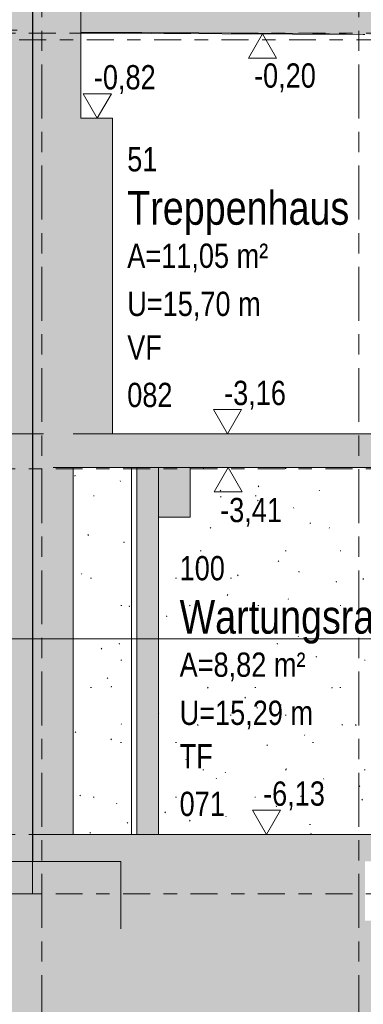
# Model space of a CAD drawing. Header units: metres. Extents: x -32 to 170, y -15 to 869.
# Tile 3 of 66: x -22.5 to -19.95, y -10.18 to -2.89. Entities that reach past the tile are written whole.
import ezdxf

# ---------------------------------------------------------------- set-up
doc = ezdxf.new("R2010")
doc.units = ezdxf.units.M
for name, pattern in [('_Ebene_', [0.4, 0.2, -0.1, 0, -0.1]), ('_Rasterlinie_', [0.75, 0.4, -0.1, 0.15, -0.1]), ('Abgebrochen', [0.714375, 0.47625, -0.238125])]:
    doc.linetypes.add(name, pattern=pattern)
for name, color, linetype, lineweight in [('A_Bem', 7, 'Continuous', 5), ('A_Bem-100', 7, 'Continuous', 5), ('A_Detailelemente', 7, 'Continuous', 9), ('A_Ebenen', 130, 'Continuous', 5), ('A_Geschossdecken', 7, 'Continuous', 5), ('A_Geschossdecken_Schraffur', 7, 'Continuous', 5), ('A_Hoehenkoten', 124, 'Continuous', 5), ('A_Körper', 7, 'Continuous', 5), ('A_Linien_Feine Linien', 7, 'Continuous', 5), ('A_Raster', 128, 'Continuous', 5), ('A_Raum-Txt', 16, 'Continuous', 5), ('A_Wand', 244, 'Continuous', 5), ('A_Wand_Schraff', 1, 'Continuous', 5), ('A_Wände_Oberflächenschraffur', 244, 'Continuous', 5)]:
    doc.layers.add(name, color=color, linetype=linetype, lineweight=lineweight)
doc.styles.add('Arial', font='arial.ttf', dxfattribs={"width": 0.8, "height": 0.18})
doc.styles.add('Arial_B', font='txt', dxfattribs={"width": 0.8, "height": 0.25})
doc.styles.add('ISOCPEUR_1', font='isocpeur.ttf', dxfattribs={"width": 0.8, "height": 0.25})
doc.dimstyles.new('BLB-Standard_2_5_Aussen_maskiert_1', dxfattribs={"dimscale": 0.3048, "dimtxt": 0.248995, "dimasz": 0.492126, "dimexe": 1.32874, "dimexo": 0.0625, "dimgap": 0.032808, "dimtad": 1, "dimdec": 1, "dimlfac": 100, "dimrnd": 0.1, "dimdsep": 46, "dimtxsty": 'ISOCPEUR_1', "dimblk1": 'OBLIQUE', "dimblk2": 'OBLIQUE', "dimsah": 1, "dimcen": 0.09, "dimdle": 0.164042, "dimazin": 0, "dimtfac": 1, "dimtdec": 4, "dimtix": 1, "dimtmove": 0, "dimatfit": 3, "dimfxl": 1.32874, "dimfxlon": 1, "dimtvp": 1, "dimtfill": 1, "dimtolj": 1, "dimtzin": 0, "dimarcsym": 2})
pattern_1 = [(0, (-22.323, 18.958), (0.063, 0.203), [0.001, -0.047, 0.001, -0.047, -0.253]), (0, (-22.323, 18.958), (0.063, 0.203), [-0.095, 0.001, -0.094, 0.001, -0.047, -0.111]), (0, (-22.323, 18.958), (0.063, 0.203), [-0.237, 0.001, -0.031, 0.001, -0.079]), (92.574, (-22.299, 19.06), (-0.045107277, 0.602582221), [0.006, -0.523, 0.006, -0.523, -2.818]), (92.574, (-22.299, 19.06), (-0.045107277, 0.602582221), [-1.057, 0.006, -1.051, 0.006, -0.523, -1.233]), (92.574, (-22.299, 19.06), (-0.045107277, 0.602582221), [-2.642, 0.006, -0.346, 0.006, -0.875]), (267.426, (-22.292, 19.466), (-0.018170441, -0.804996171), [0.006, -0.523, 0.006, -0.523, -2.818]), (267.426, (-22.292, 19.466), (-0.018170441, -0.804996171), [-1.057, 0.006, -1.051, 0.006, -0.523, -1.233]), (267.426, (-22.292, 19.466), (-0.018170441, -0.804996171), [-2.642, 0.006, -0.346, 0.006, -0.875])]

# ---------------------------------------------------------------- blocks, each defined once
blk = doc.blocks.new('Höhenkoten - leer-6237472-A')
at = {"layer": 'A_Hoehenkoten'}
for p, q in [((-22.0251, -3.4351), (-21.8172, -3.4351)), ((-21.9212, -3.6151), (-22.0251, -3.4351)), ((-21.9212, -3.6151), (-21.8172, -3.4351))]:
    blk.add_line(p, q, dxfattribs=at)
blk = doc.blocks.new('DIMBLOCK16-A')
at = {"layer": 'A_Bem-100', "lineweight": 9}
for p, q in [((-22.9212, -2.6704), (-22.9962, -2.5954)), ((-22.9212, -2.6704), (-22.8462, -2.7454)), ((-22.9212, -2.9651), (-22.9962, -2.8901)), ((-22.9212, -2.9651), (-22.8462, -3.0401))]:
    blk.add_line(p, q, dxfattribs=at)
at = {"layer": 'A_Bem-100'}
for p, q in [((-22.5162, -2.6704), (-23.3262, -2.6704)), ((-22.9212, -2.9651), (-22.9212, -2.6704)), ((-22.9212, -2.6704), (-22.5162, -2.6704)), ((-22.5162, -2.9651), (-23.3262, -2.9651)), ((-22.9212, -2.9651), (-22.5162, -2.9651))]:
    blk.add_line(p, q, dxfattribs=at)
at = {"layer": 'A_Bem-100', "color": 0, "insert": (-23.2578, -2.9995), "char_height": 0.25, "width": 0.436211, "attachment_point": 1, "rotation": 90, "line_spacing_factor": 1.149209, "style": 'ISOCPEUR_1', "bg_fill": 3, "box_fill_scale": 1.25, "bg_fill_color": 256, "bg_fill_true_color": 13158600, "bg_fill_transparency": 0}
blk.add_mtext('29\\A2\\H0.5x;\\S5^  ;\\H2x;', dxfattribs=at)
blk = doc.blocks.new('_Oblique')
at = {"color": 0, "linetype": 'ByBlock', "lineweight": -2}
blk.add_line((-0.5, -0.5), (0.5, 0.5), dxfattribs=at)

msp = doc.modelspace()

# ---------------------------------------------------------------- hatches: boundary and pattern name
at = {"layer": 'A_Detailelemente'}
msp.add_hatch(color=254, dxfattribs=at).paths.add_polyline_path([(-31.9882, -13.6518), (27.095, -13.6518), (27.095, -9.365), (18.3529, -9.365), (18.3529, -9.5651), (18.7029, -9.5651), (18.7029, -10.0651), (17.6784, -10.0651), (17.6784, -9.5651), (16.2438, -9.5651), (16.2438, -10.0651), (15.2438, -10.0651), (15.2438, -9.5651), (-19.2847, -9.5651), (-19.2847, -10.0651), (-20.287, -10.0651), (-20.287, -9.5651), (-19.937, -9.5651), (-19.937, -9.1251), (-21.7476, -9.1251), (-21.7476, -9.6251), (-22.7547, -9.6251), (-22.7547, -9.3651), (-31.9882, -9.3651), (-31.9882, -9.3995)], flags=0)
at = {"layer": 'A_Geschossdecken_Schraffur', "lineweight": 9}
for points in [[(-19.7866, -2.9991), (-19.7866, -2.8751), (-19.5409, -2.8825), (-19.5409, -2.6951), (-19.9869, -2.6844), (-20.3255, -2.6781), (-21.8332, -2.6704), (-22.0426, -2.6702), (-22.0426, -2.9802), (-21.5924, -2.9807), (-20.3255, -2.9881), (-19.937, -2.9954)], [(-22.2493, -6.2051), (-19.7905, -6.2051), (-19.7905, -5.9551), (-22.2493, -5.9551)], [(-21.468, -6.5751), (-21.2336, -6.5751), (-21.2336, -6.2051), (-21.468, -6.2051), (-21.468, -6.5621)], [(-20.287, -9.1251), (-19.787, -9.1251), (-19.787, -8.9251), (-22.4, -8.9251), (-22.4, -9.1251), (-20.9101, -9.1251)], [(-21.748, -9.6251), (-21.748, -9.1251), (-22.7532, -9.1251), (-22.7532, -9.6251)]]:
    msp.add_hatch(color=253, dxfattribs=at).paths.add_polyline_path(points, flags=0)
h = msp.add_hatch(color=253, dxfattribs=at)
h.paths.add_polyline_path([(17.8632, -10.0651), (18.7029, -10.0651), (18.7029, -9.5651), (17.6784, -9.5651), (17.6784, -10.0651)], flags=0)
h.paths.add_polyline_path([(-20.287, -10.0651), (-19.287, -10.0651), (-19.287, -9.5651), (-20.287, -9.5651), (-20.287, -9.6251)], flags=0)
h.paths.add_polyline_path([(16.0169, -10.0651), (16.2438, -10.0651), (16.2438, -9.5651), (15.2438, -9.5651), (15.2438, -10.0651), (15.5553, -10.0651)], flags=0)
at = {"layer": 'A_Körper'}
msp.add_hatch(color=254, dxfattribs=at).paths.add_polyline_path([(-22.4022, -9.3651), (-22.4, 7.5412), (-31.9882, 7.5412), (-31.9882, -9.3651), (-22.7547, -9.3651)], flags=0)
at = {"layer": 'A_Wand_Schraff', "lineweight": 9}
for points in [[(-22.0991, -3.6851), (-22.0426, -3.6851), (-22.0426, -2.6704), (-22.1447, -2.6704), (-22.1447, 1.9377), (-22.3426, 1.9361), (-22.3426, 0.3149), (-22.2796, 0.3149), (-22.2796, -2.9751), (-22.3426, -2.9751), (-22.3426, -3.6851)], [(-22.3426, -2.9751), (-22.2796, -2.9751), (-22.2796, 0.3149), (-22.4, 0.3149), (-22.4, -2.9751)], [(-22.2493, -6.2051), (-22.2493, -5.9551), (-22.0991, -5.9551), (-22.0991, -3.6851), (-22.3426, -3.6851), (-22.3426, -2.9751), (-22.4, -2.9751), (-22.4, -6.2051)], [(-21.8076, -5.9551), (-21.8076, -3.6151), (-22.0426, -3.6151), (-22.0426, -3.6851), (-22.0991, -3.6851), (-22.0991, -5.9551), (-21.8332, -5.9551)], [(-22.0991, -8.9251), (-22.0991, -6.2051), (-22.4, -6.2051), (-22.4, -8.9251)], [(-21.468, -8.9251), (-21.468, -6.2051), (-21.6281, -6.2051), (-21.6281, -8.9251)]]:
    msp.add_hatch(color=253, dxfattribs=at).paths.add_polyline_path(points, flags=0)
at = {"layer": 'A_Wände_Oberflächenschraffur'}
h = msp.add_hatch(dxfattribs=at)
h.set_pattern_fill('FP_6', style=0, pattern_type=2)
h.set_pattern_definition(pattern_1)
h.paths.add_polyline_path([(-22.4, -2.9751), (-22.4011, -1.2449), (-22.4013, -2.9751)], flags=0)
h = msp.add_hatch(dxfattribs=at)
h.set_pattern_fill('FP_6', style=0, pattern_type=2)
h.set_pattern_definition(pattern_1)
h.paths.add_polyline_path([(-22.4, -6.2051), (-22.4, -2.9751), (-22.4013, -2.9751), (-22.4018, -6.2051)], flags=0)
h = msp.add_hatch(dxfattribs=at)
h.set_pattern_fill('FP_6', style=0, pattern_type=2)
h.set_pattern_definition(pattern_1)
h.paths.add_polyline_path([(-22.4021, -8.9251), (-22.4, -8.9251), (-22.4, -6.2051), (-22.4018, -6.2051), (-22.4021, -8.852)], flags=0)
h = msp.add_hatch(dxfattribs=at)
h.set_pattern_fill('FP_1', style=0, pattern_type=2)
h.set_pattern_definition([(0, (-9.746, 18.958), (0.813, 0.203), [0.007, -0.603, 0.007, -0.603, -3.251]), (0, (-9.746, 18.958), (0.813, 0.203), [-1.219, 0.007, -1.212, 0.007, -0.603, -1.422]), (0, (-9.746, 18.958), (0.813, 0.203), [-3.048, 0.007, -0.4, 0.007, -1.009]), (120, (-9.441, 19.06), (-0.5823032, 0.6025787), [0.007, -0.603, 0.007, -0.603, -3.251]), (120, (-9.441, 19.06), (-0.5823032, 0.6025787), [-1.219, 0.007, -1.212, 0.007, -0.603, -1.422]), (120, (-9.441, 19.06), (-0.5823032, 0.6025787), [-3.048, 0.007, -0.4, 0.007, -1.009]), (240, (-9.34, 19.466), (-0.2306968, -0.8055787), [0.007, -0.603, 0.007, -0.603, -3.251]), (240, (-9.34, 19.466), (-0.2306968, -0.8055787), [-1.219, 0.007, -1.212, 0.007, -0.603, -1.422]), (240, (-9.34, 19.466), (-0.2306968, -0.8055787), [-3.048, 0.007, -0.4, 0.007, -1.009])])
h.paths.add_polyline_path([(-21.468, -8.9251), (-19.9353, -8.9251), (-19.9353, -6.8951), (-19.937, -6.8951), (-19.937, -6.2051), (-21.2336, -6.2051), (-21.2336, -6.5751), (-21.468, -6.5751), (-21.468, -8.8566)], flags=0)
h.paths.add_polyline_path([(-22.0991, -8.9251), (-21.6677, -8.9251), (-21.6677, -6.2051), (-22.0991, -6.2051), (-22.0991, -6.5751)], flags=0)

# ---------------------------------------------------------------- linework, layer by layer
at = {"layer": 'A_Ebenen', "color": 170, "linetype": '_Ebene_', "lineweight": 9}
for p, q in [((-24.9286, -2.9851), (21.9701, -2.9851)), ((20.7001, -3.0351), (-23.6586, -3.0351)), ((21.9701, -6.2151), (-24.9286, -6.2151)), ((21.9701, -8.9251), (-24.9286, -8.9251)), ((21.9701, -9.3651), (-24.9286, -9.3651))]:
    msp.add_line(p, q, dxfattribs=at)
at = {"layer": 'A_Ebenen', "color": 31, "linetype": 'Abgebrochen'}
msp.add_line((21.9701, -5.9551), (-24.9286, -5.9551), dxfattribs=at)
at = {"layer": 'A_Geschossdecken', "color": 250, "lineweight": 9}
for p, q in [((-22.0426, -2.9802), (-21.5924, -2.9807)), ((-22.0426, -2.9851), (-21.5924, -2.9807)), ((-19.9509, -2.9951), (-22.0426, -2.9851)), ((-21.5924, -2.9807), (-20.3255, -2.9881)), ((-20.3255, -2.9881), (-19.9509, -2.9951)), ((-19.9509, -2.9951), (-19.937, -2.9954)), ((-19.7899, -5.9551), (-22.0991, -5.9551)), ((-22.2493, -6.2051), (-19.7905, -6.2051)), ((-21.468, -6.2051), (-21.468, -6.5751)), ((-21.2336, -6.5751), (-21.2336, -6.2051)), ((-21.468, -6.5751), (-21.2336, -6.5751)), ((-22.4, -8.9251), (-22.4, -9.1251)), ((-19.787, -8.9251), (-22.0991, -8.9251)), ((-21.7476, -9.1251), (-22.7532, -9.1251)), ((-21.748, -9.6251), (-21.748, -9.1251))]:
    msp.add_line(p, q, dxfattribs=at)
at = {"layer": 'A_Körper', "color": 253, "lineweight": 9}
for p, q in [((-22.4022, -9.3651), (-22.4, 7.5412)), ((-22.7547, -9.3651), (-22.4022, -9.3651))]:
    msp.add_line(p, q, dxfattribs=at)
at = {"layer": 'A_Linien_Feine Linien'}
msp.add_line((-17.5822, -7.4751), (-28.9476, -7.4751), dxfattribs=at)
at = {"layer": 'A_Raster', "linetype": '_Rasterlinie_', "lineweight": 9}
for p, q in [((-22.3326, -14.8682), (-22.3326, 14.615)), ((-19.9826, -14.8682), (-19.9826, 14.615))]:
    msp.add_line(p, q, dxfattribs=at)
at = {"layer": 'A_Wand', "color": 250, "lineweight": 9}
for p, q in [((-22.4, 1.9356), (-22.4, -8.9251)), ((-22.0426, -3.6151), (-22.0426, -2.6704)), ((-21.8076, -3.6151), (-22.0426, -3.6151)), ((-21.8076, -5.9551), (-21.8076, -3.6151)), ((-22.0991, -8.9251), (-22.0991, -6.2051)), ((-21.6677, -6.2051), (-21.6677, -8.9251)), ((-21.6281, -6.2051), (-21.6281, -8.9251)), ((-21.468, -8.9251), (-21.468, -6.5751)), ((-22.4021, -8.9251), (-22.0991, -8.9251))]:
    msp.add_line(p, q, dxfattribs=at)

# ---------------------------------------------------------------- block references
at = {"layer": 'A_Hoehenkoten', "extrusion": (0, 0, -1), "rotation": 180}
for p in [(-1.2243, -6.6066), (-0.9706, -9.8202)]:
    msp.add_blockref('Höhenkoten - leer-6237472-A', p, dxfattribs=at)
at = {"layer": 'A_Hoehenkoten'}
for p in [(0, 0), (0.9658, -2.34), (1.2548, -5.31)]:
    msp.add_blockref('Höhenkoten - leer-6237472-A', p, dxfattribs=at)

# ---------------------------------------------------------------- texts
at = {"layer": 'A_Hoehenkoten', "char_height": 0.18, "width": 0.542095, "attachment_point": 1, "line_spacing_factor": 0.941778, "style": 'Arial'}
for s, insert in [('-0,20', (-20.7594, -3.2101)), ('-0,82', (-21.947, -3.2229)), ('-3,16', (-20.9812, -5.5629)), ('-3,41', (-21.0105, -6.4309)), ('-6,13', (-20.6922, -8.5329))]:
    msp.add_mtext(s, dxfattribs=dict(at, insert=insert))
at = {"layer": 'A_Raum-Txt', "attachment_point": 1}
for s, insert, char_height, width, style in [('51', (-21.6994, -3.8308), 0.18, 0.269367, 'Arial'), ('Treppenhaus', (-21.6994, -4.1562), 0.25, 2.110041, 'Arial_B'), ('A=11,05 m²', (-21.6994, -4.546), 0.18, 1.244219, 'Arial'), ('U=15,70 m', (-21.6994, -4.9027), 0.18, 1.180084, 'Arial'), ('VF', (-21.6994, -5.2253), 0.18, 0.307848, 'Arial'), ('082', (-21.6994, -5.5779), 0.18, 0.40405, 'Arial'), ('100', (-21.3111, -6.862), 0.18, 0.40405, 'Arial'), ('Wartungsraum', (-21.3111, -7.1874), 0.25, 2.379408, 'Arial_B'), ('A=8,82 m²', (-21.3111, -7.5773), 0.18, 1.109535, 'Arial'), ('U=15,29 m', (-21.3111, -7.9339), 0.18, 1.180084, 'Arial'), ('TF', (-21.3111, -8.2565), 0.18, 0.295021, 'Arial'), ('071', (-21.3111, -8.6092), 0.18, 0.40405, 'Arial')]:
    msp.add_mtext(s, dxfattribs=dict(at, insert=insert, char_height=char_height, width=width, style=style))

# ---------------------------------------------------------------- next in the draw order: dimensions: what is measured, and where the dimension line sits
at = {"layer": 'A_Bem'}
dim = msp.add_linear_dim(base=(-22.9212, -2.6704), p1=(-22.5162, -2.9651), p2=(-22.5162, -2.6704), angle=90, text='\\A1;29\\Q;{\\A1;{\\H0.5x;\\S5^ ;}}', dimstyle='BLB-Standard_2_5_Aussen_maskiert_1', override={"dimpost": '<>', "dimfxl": 0.294737}, dxfattribs=at)
dim.commit()
dim.dimension.update_dxf_attribs({"geometry": 'DIMBLOCK16-A', "text_midpoint": (-23.0562, -2.8177)})

doc.saveas('drawing.dxf')
